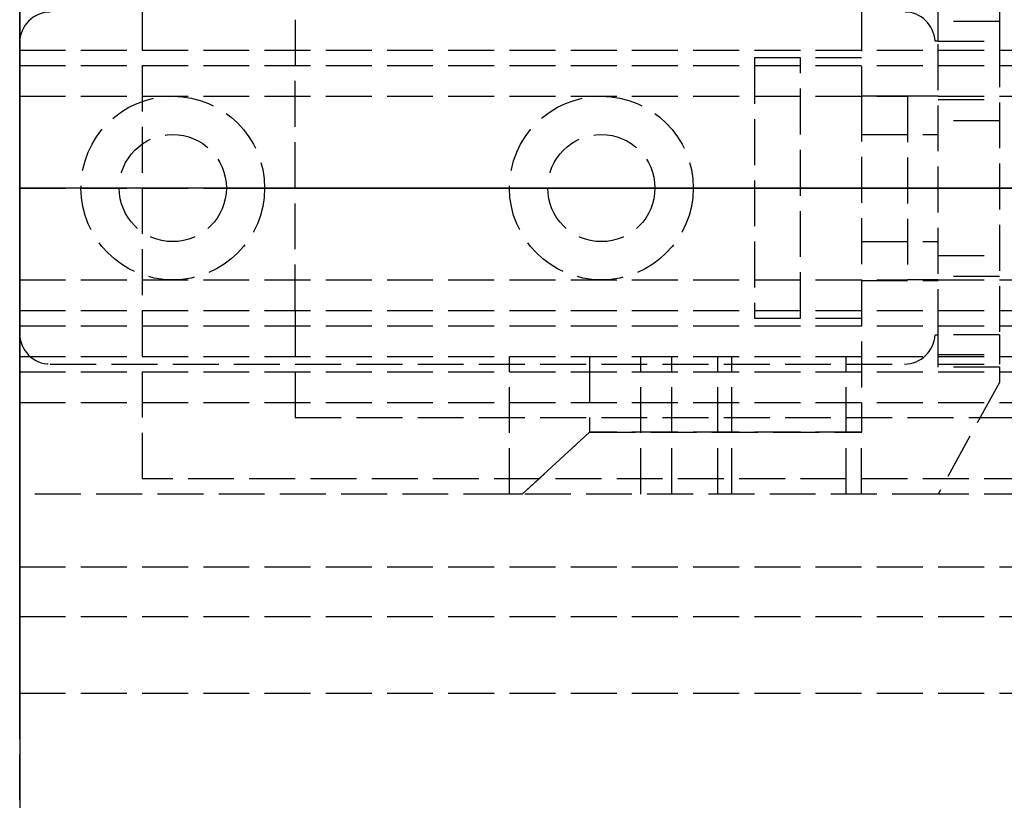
# Model space of a CAD drawing. Header units: millimetres. Extents: x 0 to 2050, y -94 to 94.
# Tile 2 of 11: x 0 to 32, y -20 to 5. Entities that reach past the tile are written whole.
import ezdxf

# ---------------------------------------------------------------- set-up
doc = ezdxf.new("R2010")
doc.units = ezdxf.units.MM
doc.header["$LTSCALE"] = 10
doc.linetypes.add('ALLCAD_Strich', pattern=[0.2, 0.15, -0.05])
for name, color, linetype in [('BESCH_KONT_sich_schn_ansi_2d', 40, 'Continuous'), ('BESCH_KONT_sich_schn_grun_2d', 10, 'Continuous'), ('BESCH_KONT_sich_schn_seit_2d', 160, 'Continuous')]:
    doc.layers.add(name, color=color, linetype=linetype)

msp = doc.modelspace()

# ---------------------------------------------------------------- linework, layer by layer
at = {"layer": 'BESCH_KONT_sich_schn_ansi_2d', "linetype": 'ALLCAD_Strich'}
for p, q in [((0, 0, 2368), (2050, 0, 2368)), ((2050, 0, 2418), (0, 0, 2418)), ((0, 0, 2418), (0, 0, 2368)), ((0, 0, 2335), (995, 0, 2335)), ((0, 0, 2335), (0, 0, 2368)), ((0, 0, 7), (995, 0, 7)), ((0, 0, 7), (0, 0, 2331)), ((995, 0, 2331), (0, 0, 2331)), ((4, 0, 2301), (0, 0, 2301)), ((0, 0, 2337), (2050, 0, 2337)), ((2050, 0, 2338.5), (0, 0, 2338.5)), ((0, 0, 2365.5), (2050, 0, 2365.5)), ((0, 0, 2339.5), (2050, 0, 2339.5)), ((0, 0, 2363.5), (2050, 0, 2363.5)), ((0, 0, 2363), (2050, 0, 2363)), ((105, 0, 2301), (0, 0, 2301)), ((0, 0, 22), (1055, 0, 22)), ((0.002, 0, 2363.503), (0.002, 0, 2363.505)), ((0.003, 0, 2363.508), (0.003, 0, 2363.508)), ((0.003, 0, 2363.507), (0.003, 0, 2363.507)), ((0.003, 0, 2363.502), (0.003, 0, 2363.502)), ((0.004, 0, 2363.505), (0.004, 0, 2363.503)), ((0.006, 0, 2363.503), (0.006, 0, 2363.505)), ((0.007, 0, 2363.506), (0.007, 0, 2363.505)), ((0.009, 0, 2363.503), (0.011, 0, 2363.503)), ((0.009, 0, 2363.505), (0.009, 0, 2363.505)), ((0.013, 0, 2363.508), (0.009, 0, 2363.508)), ((0.01, 0, 2363.506), (0.011, 0, 2363.506)), ((0.011, 0, 2363.504), (0.01, 0, 2363.504)), ((0.011, 0, 2363.503), (0.011, 0, 2363.5)), ((0.011, 0, 2363.5), (0.013, 0, 2363.5)), ((0.011, 0, 2363.506), (0.011, 0, 2363.504)), ((0.013, 0, 2363.5), (0.013, 0, 2363.508)), ((0.014, 0, 2363.505), (0.014, 0, 2363.503)), ((0.016, 0, 2363.503), (0.016, 0, 2363.505)), ((0.017, 0, 2363.508), (0.017, 0, 2363.508)), ((0.017, 0, 2363.507), (0.017, 0, 2363.507)), ((0.017, 0, 2363.502), (0.017, 0, 2363.502)), ((0.018, 0, 2363.505), (0.018, 0, 2363.503)), ((0.02, 0, 2363.503), (0.02, 0, 2363.505)), ((1, 0, 2363.5), (1, 0, 2365.5)), ((8, 0, 2361), (2, 0, 2361)), ((8, 0, 2360.5), (2, 0, 2360.5)), ((2, 0, 2360.5), (2, 0, 2361)), ((3.25, 0, 2362), (2, 0, 2361)), ((3.25, 0, 2365.5), (3.25, 0, 2363.5)), ((6.75, 0, 2362), (3.25, 0, 2362)), ((3.25, 0, 2362), (3.25, 0, 2365.5)), ((4.005, 0, 2301.007), (4, 0, 2301.007)), ((4, 0, 2301.009), (4.005, 0, 2301.009)), ((4, 0, 2301.001), (4.005, 0, 2301.001)), ((4, 0, 2301.007), (4.005, 0, 2301.007)), ((4, 0, 2301.006), (4.005, 0, 2301.006)), ((4, 0, 2301.004), (4.005, 0, 2301.004)), ((4, 0, 2301.005), (4.005, 0, 2301.005)), ((4, 0, 2301.006), (4.005, 0, 2301.006)), ((4, 0, 2301.006), (4.005, 0, 2301.006)), ((4, 0, 2331), (4, 0, 2301)), ((4, 0, 2301.008), (4.005, 0, 2301.008)), ((4, 0, 2301.003), (4.005, 0, 2301.003)), ((4, 0, 2301.001), (4.005, 0, 2301.001)), ((4, 0, 2301.004), (4.005, 0, 2301.004)), ((4, 0, 2301.006), (4.005, 0, 2301.006)), ((4, 0, 2301.009), (4.005, 0, 2301.009)), ((103, 0, 2330.5), (4, 0, 2330.5)), ((103, 0, 2307.5), (4, 0, 2307.5)), ((4.005, 0, 2301.009), (4.005, 0, 2301.006)), ((4.005, 0, 2301.004), (4.005, 0, 2301.006)), ((4.005, 0, 2301.004), (4.005, 0, 2301.001)), ((6.75, 0, 2365.5), (6.75, 0, 2363.5)), ((6.75, 0, 2362), (8, 0, 2361)), ((6.75, 0, 2362), (6.75, 0, 2365.5)), ((8, 0, 2360.5), (8, 0, 2361)), ((9, 0, 2328.5), (9, 0, 2330.5)), ((9, 0, 2328.5), (9, 0, 2312.5)), ((9, 0, 2328.5), (103, 0, 2328.5)), ((9, 0, 2312.5), (103, 0, 2312.5)), ((16, 0, 2356.024), (16, 0, 2354.556)), ((16.413, 0, 2356.4), (16, 0, 2356.024)), ((16, 0, 2349.576), (16.413, 0, 2349.2)), ((16, 0, 2351.044), (16, 0, 2349.576)), ((16, 0, 2354.556), (20.287, 0, 2353.587)), ((20.287, 0, 2352.013), (16, 0, 2351.044)), ((22, 0, 2361), (16, 0, 2361)), ((22, 0, 2360.5), (16, 0, 2360.5)), ((16, 0, 2360.5), (16, 0, 2361)), ((17.25, 0, 2362), (16, 0, 2361)), ((18.611, 0, 2358.4), (16.413, 0, 2356.4)), ((30, 0, 2356.4), (16.413, 0, 2356.4)), ((16.413, 0, 2349.2), (18.611, 0, 2347.2)), ((16.413, 0, 2349.2), (30, 0, 2349.2)), ((17.25, 0, 2365.5), (17.25, 0, 2363.5)), ((20.75, 0, 2362), (17.25, 0, 2362)), ((17.25, 0, 2362), (17.25, 0, 2365.5)), ((27.5, 0, 2358.4), (18.611, 0, 2358.4)), ((18.611, 0, 2347.2), (27.5, 0, 2347.2)), ((20.75, 0, 2365.5), (20.75, 0, 2363.5)), ((20.75, 0, 2362), (22, 0, 2361)), ((20.75, 0, 2362), (20.75, 0, 2365.5)), ((21.304, 0, 2353.717), (22.803, 0, 2354.489)), ((22.803, 0, 2351.111), (21.304, 0, 2351.883)), ((22, 0, 2360.5), (22, 0, 2361)), ((23.261, 0, 2354.6), (27, 0, 2354.6)), ((27, 0, 2351), (23.261, 0, 2351)), ((24, 0, 2356.4), (24, 0, 2349.2)), ((24, 0, 2349.2), (25.5, 0, 2349.2)), ((25.5, 0, 2355.1), (27.5, 0, 2355.1)), ((25.5, 0, 2349.2), (25.5, 0, 2355.1)), ((27.5, 0, 2363.3), (30, 0, 2363.3)), ((27.5, 0, 2363.3), (27.5, 0, 2358.4)), ((27.5, 0, 2358.4), (27.5, 0, 2354.1)), ((30, 0, 2342.3), (27.5, 0, 2342.3)), ((27.5, 0, 2347.2), (27.5, 0, 2342.3)), ((27.5, 0, 2351.5), (27.5, 0, 2347.2)), ((27.5, 0, 2354.1), (27.5, 0, 2351.5)), ((27.5, 0, 2348.05), (30, 0, 2348.05)), ((27.5, 0, 2344.55), (30, 0, 2344.55)), ((27.5, 0, 2361.05), (30, 0, 2361.05)), ((27.5, 0, 2357.55), (30, 0, 2357.55)), ((28.901, 0, 2365.5), (28.901, 0, 2363.5)), ((29, 0, 2349.5), (29, 0, 2346.5)), ((29, 0, 2346.5), (29, 0, 2343.5)), ((30, 0, 2343.5), (29, 0, 2343.5)), ((30, 0, 2349.5), (29, 0, 2349.5)), ((29, 0, 2362.5), (29, 0, 2359.5)), ((29, 0, 2359.5), (29, 0, 2356.5)), ((30, 0, 2356.5), (29, 0, 2356.5)), ((30, 0, 2362.5), (29, 0, 2362.5)), ((29.9, 0, 2363.5), (29.9, 0, 2365.5)), ((30, 0, 2363.498), (29.995, 0, 2363.498)), ((30, 0, 2363.5), (29.995, 0, 2363.5)), ((30, 0, 2363.498), (29.995, 0, 2363.498)), ((30, 0, 2363.497), (29.995, 0, 2363.497)), ((30, 0, 2363.495), (29.995, 0, 2363.495)), ((30, 0, 2363.492), (29.995, 0, 2363.492)), ((30, 0, 2363.496), (29.995, 0, 2363.496)), ((30, 0, 2363.497), (29.995, 0, 2363.497)), ((30, 0, 2363.497), (29.995, 0, 2363.497)), ((30, 0, 2363.498), (29.995, 0, 2363.498)), ((30, 0, 2363.493), (29.995, 0, 2363.493)), ((30, 0, 2363.495), (29.995, 0, 2363.495)), ((29.995, 0, 2363.495), (29.995, 0, 2363.492)), ((30, 0, 2363.492), (29.995, 0, 2363.492)), ((30, 0, 2363.497), (29.995, 0, 2363.497)), ((29.995, 0, 2363.495), (29.995, 0, 2363.497)), ((29.995, 0, 2363.5), (29.995, 0, 2363.497)), ((32, 0, 2360.006), (30, 0, 2356.4)), ((32, 0, 2360.5), (30, 0, 2360.5)), ((30, 0, 2360.5), (30, 0, 2361.537)), ((30, 0, 2345.1), (32, 0, 2345.1)), ((30, 0, 2360.5), (30, 0, 2356.4)), ((30, 0, 2349.2), (30, 0, 2345.1)), ((30, 0, 2342.3), (30, 0, 2345.1)), ((30, 0, 2356.4), (30, 0, 2349.2)), ((30, 0, 2349.2), (32, 0, 2345.594)), ((30, 0, 2342.1), (30, 0, 2342.3)), ((30, 0, 2363.5), (30, 0, 2361.537)), ((30, 0, 2344.804), (32, 0, 2344.804)), ((32, 0, 2342.376), (30, 0, 2342.376)), ((30, 0, 2342.1), (32, 0, 2342.1)), ((32, 0, 2345.529), (30, 0, 2345.529)), ((30, 0, 2359.501), (32, 0, 2359.501)), ((32, 0, 2360.5), (32, 0, 2360.006)), ((32, 0, 2345.594), (32, 0, 2360.006)), ((32, 0, 2345.594), (32, 0, 2345.1)), ((32, 0, 2344.804), (32, 0, 2342.376)), ((32, 0, 2342.376), (32, 0, 2342.1)), ((32, 0, 2345.1), (32, 0, 2344.804)), ((32, 0, 2363.5), (32, 0, 2360.5))]:
    msp.add_line(p, q, dxfattribs=at)
at = {"layer": 'BESCH_KONT_sich_schn_ansi_2d', "linetype": 'ALLCAD_Strich', "extrusion": (0, -1, 0)}
for centre, radius, start, end in [((0.003, 2363.505), 0.00271, 90, 180), ((0.003, 2363.503), 0.00271, 180, 270), ((0.003, 2363.503), 0.00271, 270, 360), ((0.003, 2363.505), 0.00271, 0, 90), ((0.009, 2363.506), 0.00217, 90, 180), ((0.009, 2363.505), 0.00217, 180, 270), ((0.017, 2363.505), 0.00271, 90, 180), ((0.017, 2363.503), 0.00271, 180, 270), ((0.017, 2363.503), 0.00271, 270, 360), ((0.017, 2363.505), 0.00271, 0, 90), ((20.617, 2355.05), 1.5, 257.2662, 297.2662), ((20.617, 2350.55), 1.5, 62.7338, 102.7338)]:
    msp.add_arc(centre, radius, start, end, dxfattribs=at)
at = {"layer": 'BESCH_KONT_sich_schn_ansi_2d', "linetype": 'ALLCAD_Strich', "extrusion": (0, 1, 0)}
for centre, radius, start, end in [((-0.003, 2363.505), 0.00116, 0, 90), ((-0.003, 2363.503), 0.00116, 270, 0), ((-0.003, 2363.505), 0.00116, 90, 180), ((-0.003, 2363.503), 0.00116, 180, 270), ((-0.01, 2363.505), 0.00093, 270, 0), ((-0.01, 2363.505), 0.00093, 0, 90), ((-0.017, 2363.505), 0.00116, 0, 90), ((-0.017, 2363.503), 0.00116, 270, 0), ((-0.017, 2363.505), 0.00116, 90, 180), ((-0.017, 2363.503), 0.00116, 180, 270), ((-23.261, 2353.6), 1, 62.7338, 90), ((-23.261, 2352), 1, 270, 297.2662), ((-27, 2354.1), 0.5, 90, 180), ((-27, 2351.5), 0.5, 180, 270), ((-30, 2363.5), 2, 90, 180)]:
    msp.add_arc(centre, radius, start, end, dxfattribs=at)
at = {"layer": 'BESCH_KONT_sich_schn_grun_2d', "linetype": 'ALLCAD_Strich'}
for p, q in [((0, 94), (0, -94)), ((4, 10), (4, -10)), ((27.5, 7.976), (27.5, 3.016)), ((9, 7.5), (9, 4)), ((30, 4.8), (30, 5.85)), ((32, 5.75), (32, 4.8)), ((32, 5.44), (30, 5.44)), ((30, 4.8), (29.9, 4.8)), ((30, 4.8), (32, 4.8)), ((30, -4.8), (30, 4.8)), ((32, 4.8), (32, -4.8)), ((0, 4.5), (2050, 4.5)), ((27.5, 4.25), (24, 4.25)), ((24, 4.25), (24, -4.25)), ((25.5, -4.25), (25.5, 4.25)), ((0, 4), (2050, 4)), ((9, -4), (9, 4)), ((0, 3), (29, 3)), ((27.5, 3.016), (30, 3.016)), ((27.5, 3.016), (27.5, -3.016)), ((29, 3), (29, -3)), ((30, 3), (29, 3)), ((30, 3), (1055, 3)), ((30, 2.89), (32, 2.89)), ((32, 2.2), (30, 2.2)), ((27.5, 1.75), (30, 1.75)), ((29.995, 0.002), (29.995, 0.005)), ((30, 0.005), (29.995, 0.005)), ((30, 0.003), (29.995, 0.003)), ((29.995, 0.002), (29.995, 0.001)), ((30, 0.002), (29.995, 0.002)), ((29.995, 0.002), (30, 0.002)), ((30, 0.001), (29.995, 0.001)), ((30, 0.001), (29.995, 0.001)), ((29.995, 0.001), (29.995, -0.001)), ((30, 0), (29.995, 0)), ((30, -0.001), (29.995, -0.001)), ((30, -0.002), (29.995, -0.002)), ((29.995, -0.006), (29.995, -0.002)), ((29.995, -0.004), (30, -0.004)), ((30, -0.004), (29.995, -0.004)), ((30, -0.006), (29.995, -0.006)), ((29.995, -0.006), (29.995, -0.008)), ((30, -0.006), (29.995, -0.006)), ((30, -0.007), (29.995, -0.007)), ((30, -0.008), (29.995, -0.008)), ((29.995, -0.012), (29.995, -0.009)), ((30, -0.009), (29.995, -0.009)), ((30, -0.011), (29.995, -0.011)), ((29.995, -0.012), (30, -0.012)), ((29.995, -0.012), (29.995, -0.012)), ((30, -0.012), (29.995, -0.012)), ((30, -0.012), (29.995, -0.012)), ((29.995, -0.012), (29.995, -0.015)), ((30, -0.012), (29.995, -0.012)), ((30, -0.013), (29.995, -0.013)), ((30, -0.015), (29.995, -0.015)), ((27.5, -1.75), (30, -1.75)), ((30, -2.2), (32, -2.2)), ((32, -2.89), (30, -2.89)), ((0, -3), (29, -3)), ((27.5, -3.016), (30, -3.016)), ((27.5, -3.016), (27.5, -7.976)), ((30, -3), (29, -3)), ((30, -3), (1055, -3)), ((0, -4), (2050, -4)), ((9, -4), (9, -7.5)), ((0, -4.5), (2050, -4.5)), ((24, -4.25), (27.5, -4.25)), ((29.9, -4.8), (30, -4.8)), ((30, -5.85), (30, -4.8)), ((32, -4.8), (30, -4.8)), ((32, -4.8), (32, -5.75)), ((30, -5.44), (32, -5.44)), ((0, -5.5), (2050, -5.5)), ((1, -5.75), (28.901, -5.75)), ((16, -10), (16, -5.5)), ((18.611, -5.5), (18.611, -7.976)), ((20.287, -10), (20.287, -5.5)), ((21.304, -10), (21.304, -5.5)), ((22.803, -10), (22.803, -5.5)), ((23.261, -10), (23.261, -5.5)), ((27, -10), (27, -5.5)), ((30, -5.75), (32, -5.75)), ((0, -6), (2050, -6)), ((32, -5.85), (30, -5.85)), ((32, -5.85), (32, -6.35)), ((32, -6.35), (30, -10)), ((0, -7), (2050, -7)), ((9, -7.5), (103, -7.5)), ((18.611, -7.976), (16.413, -10)), ((16.413, -10), (18.611, -7.976)), ((27.5, -7.976), (18.611, -7.976)), ((18.611, -7.976), (27.5, -7.976)), ((27.5, -10), (27.5, -7.976)), ((103, -9.5), (4, -9.5)), ((4, -10), (0, -10)), ((16, -10), (0, -10)), ((16.413, -10), (16, -10)), ((30, -10), (16.413, -10)), ((105, -10), (30, -10)), ((0, -12.375), (2050, -12.375)), ((0, -14), (2050, -14)), ((0, -16.5), (2050, -16.5))]:
    msp.add_line(p, q, dxfattribs=at)
for centre, radius in [((5, 0), 3), ((19, 0), 3), ((5, 0), 1.75), ((5, 0), 1.75), ((19, 0), 1.75), ((19, 0), 1.75)]:
    msp.add_circle(centre, radius, dxfattribs=at)
for centre, start, end in [((1, 4.75), 90, 180), ((28.901, 4.75), 2.866, 90), ((1, -4.75), 180, 270), ((28.901, -4.75), 270, 357.134)]:
    msp.add_arc(centre, 1, start, end, dxfattribs=at)
at = {"layer": 'BESCH_KONT_sich_schn_seit_2d', "linetype": 'ALLCAD_Strich'}
for p, q in [((0, -94, 2368), (0, 94, 2368)), ((0, 94, 2418), (0, -94, 2418)), ((0, 20, 7), (0, 3, 7)), ((0, -16.5, 2368), (0, 16.5, 2368)), ((0, 12, 2350.5), (0, -12, 2350.5)), ((0, 12, 2346.5), (0, -12, 2346.5)), ((0, -10.5, 2341.5), (0, 10.5, 2341.5)), ((0, 2.727, 2342.25), (0, 10.5, 2342.25)), ((0, -10.5, 2345.3), (0, 10.5, 2345.3)), ((0, -10.5, 2342.8), (0, 10.5, 2342.8)), ((0, 10, 2301), (0, -10, 2301)), ((0, -10, 2331), (0, 10, 2331)), ((0, -10, 2301), (0, 10, 2301)), ((0, 10, 3), (0, 1, 3)), ((0, -10), (0, 10)), ((0, -9.5, 2330.5), (0, 9.5, 2330.5)), ((0, 9.5, 2307.5), (0, -9.5, 2307.5)), ((0, 4.5, 2353.5), (0, 8, 2353.5)), ((0, 8, 2345.5), (0, 0, 2345.5)), ((0, 3.016, 2342.3), (0, 7.976, 2347.2)), ((0, 7.976, 2358.4), (0, 3.016, 2363.3)), ((0, 7.5, 2320.5), (0, -7.5, 2320.5)), ((0, -7.5, 2312.5), (0, 7.5, 2312.5)), ((0, 7.5, 2328.5), (0, 4, 2328.5)), ((0, -6.635, 2345.876), (0, 6.635, 2345.876)), ((0, 6.5, 2335.5), (0, 4.5, 2335.5)), ((0, 6, 2363), (0, 4, 2363)), ((0, 5.5, 2347.2), (0, 5.5, 2344.5)), ((0, 5.5, 2352.5), (0, 5.5, 2352.05)), ((0, 5.5, 2352.5), (0, 4.5, 2352.5)), ((0, 5.5, 2344.5), (0, 4.5, 2344.5)), ((0, 5.5, 2351), (0, 4.5, 2351)), ((0, 5.5, 2346), (0, 4.5, 2346)), ((0, 4.75, 2363.5), (0, 5.5, 2363.5)), ((0, 4.75, 2365.5), (0, 5.5, 2365.5)), ((0, 2.89, 2342.376), (0, 5.44, 2344.804)), ((0, 4.8, 2361.537), (0, 4.8, 2363)), ((0, 4.8, 2360.5), (0, 4.8, 2361.537)), ((0, 4.8, 2363), (0, 4.8, 2363.5)), ((0, 4.8, 2365.5), (0, 4.8, 2363.5)), ((0, 4.75, 2363.5), (0, -4.75, 2363.5)), ((0, 4.75, 2365.5), (0, 4.75, 2363.5)), ((0, 4.75, 2365.5), (0, -4.75, 2365.5)), ((0, 4.5, 2335.5), (0, 4.5, 2337.308)), ((0, 4.5, 2338.804), (0, 4.5, 2337.308)), ((0, 4.5, 2338.804), (0, 4.5, 2339.212)), ((0, 4.5, 2340.916), (0, 4.5, 2339.212)), ((0, 4.5, 2341.5), (0, 4.5, 2340.916)), ((0, -4.5, 2335.5), (0, 4.5, 2335.5)), ((0, -4.5, 2337.308), (0, 4.5, 2337.308)), ((0, -4.5, 2338.804), (0, 4.5, 2338.804)), ((0, -4.5, 2339.212), (0, 4.5, 2339.212)), ((0, -4.5, 2340.916), (0, 4.5, 2340.916)), ((0, 4, 2363.5), (0, 4.5, 2363.5)), ((0, 4.5, 2363.5), (0, 4.5, 2365.5)), ((0, -4.5, 2365.5), (0, 4.5, 2365.5)), ((0, 4.5, 2353.5), (0, -4.5, 2353.5)), ((0, 4.5, 2341.5), (0, 4.5, 2353.5)), ((0, -4.5, 2341.415), (0, 4.5, 2341.415)), ((0, 2, 2342.5), (0, 4.5, 2342.5)), ((0, 4.5, 2352), (0, 2, 2352)), ((0, 4.5, 2349), (0, 2, 2349)), ((0, 4.5, 2345), (0, 2, 2345)), ((0, -4.5, 2346), (0, 4.5, 2346)), ((0, -4.5, 2351), (0, 4.5, 2351)), ((0, 4.25, 2356.4), (0, 4.25, 2349.2)), ((0, 4.25, 2349.2), (0, -4.25, 2349.2)), ((0, 4.25, 2356.4), (0, -4.25, 2356.4)), ((0, -4.25, 2355.1), (0, 4.25, 2355.1)), ((0, 4, 2331), (0, 4, 2335.5)), ((0, 4, 2363), (0, 4, 2363.5)), ((0, -4, 2328.5), (0, 4, 2328.5)), ((0, -4, 2348.5), (0, 4, 2348.5)), ((0, 4, 2330.5), (0, 4, 2331)), ((0, 4, 2335.5), (0, 4, 2348.5)), ((0, 4, 2328.5), (0, 4, 2330.5)), ((0, 4, 2345.5), (0, 4, 2335.5)), ((0, 4, 2345.5), (0, 4, 2335.5)), ((0, 3.75, 2353.5), (0, 3.75, 2353.502)), ((0, -3.75, 2353.5), (0, 3.75, 2353.5)), ((0, -3.75, 2353.502), (0, 3.75, 2353.502)), ((0, 3.016, 2363.3), (0, 1.75, 2363.3)), ((0, -3.016, 2342.3), (0, 3.016, 2342.3)), ((0, 3, 7), (0, 3, 22)), ((0, 3, 22), (0, -3, 22)), ((0, 0, 2361), (0, 3, 2361)), ((0, 0, 2360.5), (0, 3, 2360.5)), ((0, 3, 2360.5), (0, 3, 2361)), ((0, 1.75, 2362), (0, 3, 2361)), ((0, -2.727, 2342.25), (0, 2.727, 2342.25)), ((0, 2.508, 3.005), (0, 2.505, 3.005)), ((0, 2.508, 3), (0, 2.508, 3.005)), ((0, 2.508, 3), (0, 2.508, 3.005)), ((0, 2.507, 3), (0, 2.507, 3.005)), ((0, 2.506, 3.005), (0, 2.506, 3)), ((0, 2.506, 3), (0, 2.506, 3.005)), ((0, 2.503, 3.005), (0, 2.505, 3.005)), ((0, 2.505, 3), (0, 2.505, 3.005)), ((0, 2.505, 3), (0, 2.505, 3.005)), ((0, 2.505, 3), (0, 2.505, 3.005)), ((0, 2.505, 3), (0, 2.505, 3.005)), ((0, 2.504, 3), (0, 2.504, 3.005)), ((0, 2.503, 3.005), (0, 2.5, 3.005)), ((0, 2.503, 3), (0, 2.503, 3.005)), ((0, 2.503, 3), (0, 2.503, 3.005)), ((0, 2.502, 3), (0, 2.502, 3.005)), ((0, 1, 15), (0, 2.5, 15)), ((0, 2.5, 15), (0, 2.5, 3)), ((0, 2.5, 3), (0, 2.5, 3.005)), ((0, 2.2, 2342.1), (0, -2.2, 2342.1)), ((0, 2, 2353.5), (0, 2, 2342.487)), ((0, 0, 2362), (0, 1.75, 2362)), ((0, 1.75, 2362), (0, 1.75, 2363.5)), ((0, 1.75, 2363.3), (0, -1.75, 2363.3)), ((0, 1.75, 2365.5), (0, 1.75, 2363.5)), ((0, 1.75, 2363.5), (0, 1.75, 2365.5)), ((0, 1, 15), (0, -1, 15)), ((0, 1, 3), (0, 1, 15)), ((0, 0.015, 2363.497), (0, 0.015, 2363.495)), ((0, 0.013, 2363.495), (0, 0.013, 2363.497)), ((0, 0.012, 2363.492), (0, 0.012, 2363.492)), ((0, 0.012, 2363.498), (0, 0.012, 2363.498)), ((0, 0.012, 2363.493), (0, 0.012, 2363.493)), ((0, 0.011, 2363.497), (0, 0.011, 2363.495)), ((0, 0.009, 2363.495), (0, 0.009, 2363.497)), ((0, 0.008, 2363.498), (0, 0.008, 2363.497)), ((0, 0.007, 2363.497), (0, 0.007, 2363.497)), ((0, 0.006, 2363.498), (0, 0.004, 2363.498)), ((0, 0.006, 2363.495), (0, 0.004, 2363.495)), ((0, 0.004, 2363.496), (0, 0.006, 2363.496)), ((0, 0.002, 2363.5), (0, 0.006, 2363.5)), ((0, 0.005, 2363.495), (0, 0.005, 2363.497)), ((0, 0.004, 2363.495), (0, 0.004, 2363.492)), ((0, 0.004, 2363.492), (0, 0.002, 2363.492)), ((0, 0.004, 2363.498), (0, 0.004, 2363.496)), ((0, 0.003, 2363.497), (0, 0.003, 2363.495)), ((0, 0.002, 2363.492), (0, 0.002, 2363.5)), ((0, 0.002, 2363.493), (0, 0.001, 2363.493)), ((0, 0.001, 2363.498), (0, 0.002, 2363.498)), ((0, 0.001, 2363.492), (0, 0.002, 2363.492)), ((0, 0.001, 2363.497), (0, 0.001, 2363.495)), ((0, -3, 2361), (0, 0, 2361)), ((0, -3, 2360.5), (0, 0, 2360.5)), ((0, -1.75, 2362), (0, 0, 2362)), ((0, 0, 2363.497), (0, 0, 2363.495)), ((0, 0, 2345.5), (0, -8, 2345.5)), ((0, 0, 2363.495), (0, 0, 2363.497)), ((0, -0.001, 2363.492), (0, -0.002, 2363.492)), ((0, -0.001, 2363.498), (0, -0.002, 2363.498)), ((0, -0.002, 2363.493), (0, -0.001, 2363.493)), ((0, -0.001, 2363.495), (0, -0.001, 2363.497)), ((0, -0.002, 2363.5), (0, -0.002, 2363.492)), ((0, -0.002, 2363.492), (0, -0.004, 2363.492)), ((0, -0.006, 2363.5), (0, -0.002, 2363.5)), ((0, -0.003, 2363.497), (0, -0.003, 2363.495)), ((0, -0.004, 2363.498), (0, -0.006, 2363.498)), ((0, -0.006, 2363.496), (0, -0.004, 2363.496)), ((0, -0.004, 2363.496), (0, -0.004, 2363.498)), ((0, -0.004, 2363.492), (0, -0.004, 2363.495)), ((0, -0.004, 2363.495), (0, -0.006, 2363.495)), ((0, -0.005, 2363.495), (0, -0.005, 2363.497)), ((0, -0.007, 2363.497), (0, -0.007, 2363.497)), ((0, -0.008, 2363.497), (0, -0.008, 2363.498)), ((0, -0.009, 2363.495), (0, -0.009, 2363.497)), ((0, -0.011, 2363.497), (0, -0.011, 2363.495)), ((0, -0.012, 2363.493), (0, -0.012, 2363.493)), ((0, -0.012, 2363.498), (0, -0.012, 2363.498)), ((0, -0.012, 2363.492), (0, -0.012, 2363.492)), ((0, -0.013, 2363.497), (0, -0.013, 2363.495)), ((0, -0.015, 2363.495), (0, -0.015, 2363.497)), ((0, -1, 3), (0, -10, 3)), ((0, -2.5, 15), (0, -1, 15)), ((0, -1, 15), (0, -1, 3)), ((0, -1.75, 2363.3), (0, -3.016, 2363.3)), ((0, -1.75, 2362), (0, -3, 2361)), ((0, -1.75, 2362), (0, -1.75, 2363.5)), ((0, -1.75, 2365.5), (0, -1.75, 2363.5)), ((0, -1.75, 2363.5), (0, -1.75, 2365.5)), ((0, -4.5, 2342.5), (0, -2, 2342.5)), ((0, -2, 2353.5), (0, -2, 2342.487)), ((0, -2, 2352), (0, -4.5, 2352)), ((0, -2, 2349), (0, -4.5, 2349)), ((0, -2, 2345), (0, -4.5, 2345)), ((0, -2.5, 3), (0, -2.5, 15)), ((0, -10.5, 2342.25), (0, -2.727, 2342.25)), ((0, -5.44, 2344.804), (0, -2.89, 2342.376)), ((0, -3, 22), (0, -3, 7)), ((0, -3, 7), (0, -20, 7)), ((0, -3, 2360.5), (0, -3, 2361)), ((0, -3.016, 2363.3), (0, -7.976, 2358.4)), ((0, -7.976, 2347.2), (0, -3.016, 2342.3)), ((0, -3.75, 2353.502), (0, -3.75, 2353.5)), ((0, -4, 2331), (0, -4, 2335.5)), ((0, -4.5, 2363.5), (0, -4, 2363.5)), ((0, -4, 2363.5), (0, -4, 2363)), ((0, -4, 2363), (0, -6, 2363)), ((0, -4, 2330.5), (0, -4, 2331)), ((0, -4, 2335.5), (0, -4, 2348.5)), ((0, -4, 2328.5), (0, -4, 2330.5)), ((0, -4, 2328.5), (0, -7.5, 2328.5)), ((0, -4, 2345.5), (0, -4, 2335.5)), ((0, -4, 2345.5), (0, -4, 2335.5)), ((0, -4.25, 2356.4), (0, -4.25, 2349.2)), ((0, -4.5, 2340.916), (0, -4.5, 2341.5)), ((0, -4.5, 2339.212), (0, -4.5, 2340.916)), ((0, -4.5, 2339.212), (0, -4.5, 2338.804)), ((0, -4.5, 2337.308), (0, -4.5, 2338.804)), ((0, -4.5, 2337.308), (0, -4.5, 2335.5)), ((0, -4.5, 2365.5), (0, -4.5, 2363.5)), ((0, -4.5, 2335.5), (0, -6.5, 2335.5)), ((0, -4.5, 2352.5), (0, -5.5, 2352.5)), ((0, -4.5, 2344.5), (0, -5.5, 2344.5)), ((0, -4.5, 2351), (0, -5.5, 2351)), ((0, -4.5, 2346), (0, -5.5, 2346)), ((0, -4.5, 2353.5), (0, -4.5, 2341.5)), ((0, -8, 2353.5), (0, -4.5, 2353.5)), ((0, -4.75, 2363.5), (0, -4.75, 2365.5)), ((0, -5.5, 2363.5), (0, -4.75, 2363.5)), ((0, -5.5, 2365.5), (0, -4.75, 2365.5)), ((0, -4.8, 2363), (0, -4.8, 2361.537)), ((0, -4.8, 2363.5), (0, -4.8, 2363)), ((0, -4.8, 2361.537), (0, -4.8, 2360.5)), ((0, -4.8, 2363.5), (0, -4.8, 2365.5)), ((0, -6, 2363.5), (0, -5.5, 2363.5)), ((0, -5.5, 2363.5), (0, -5.5, 2365.5)), ((0, -14, 2365.5), (0, -5.5, 2365.5)), ((0, -5.5, 2358.4), (0, -7.976, 2358.4)), ((0, -5.5, 2354.556), (0, -10, 2354.556)), ((0, -10, 2356.024), (0, -5.5, 2356.024)), ((0, -5.5, 2356.024), (0, -5.5, 2354.556)), ((0, -5.5, 2356.024), (0, -5.5, 2358.4)), ((0, -5.5, 2353.587), (0, -5.5, 2354.556)), ((0, -5.5, 2353.587), (0, -5.5, 2353.55)), ((0, -7.976, 2347.2), (0, -5.5, 2347.2)), ((0, -5.5, 2349.576), (0, -10, 2349.576)), ((0, -5.5, 2347.2), (0, -5.5, 2349.576)), ((0, -5.5, 2351.044), (0, -5.5, 2352.013)), ((0, -5.5, 2352.05), (0, -5.5, 2352.013)), ((0, -5.5, 2351.044), (0, -5.5, 2349.576)), ((0, -10, 2351.044), (0, -5.5, 2351.044)), ((0, -10, 2353.587), (0, -5.5, 2353.587)), ((0, -10, 2352.013), (0, -5.5, 2352.013)), ((0, -10, 2353.55), (0, -5.5, 2353.55)), ((0, -10, 2352.05), (0, -5.5, 2352.05)), ((0, -5.5, 2347.2), (0, -5.5, 2344.5)), ((0, -5.5, 2352.5), (0, -5.5, 2352.05)), ((0, -10, 2351.5), (0, -5.5, 2351.5)), ((0, -10, 2354.1), (0, -5.5, 2354.1)), ((0, -10, 2353.717), (0, -5.5, 2353.717)), ((0, -10, 2354.489), (0, -5.5, 2354.489)), ((0, -10, 2354.6), (0, -5.5, 2354.6)), ((0, -10, 2351.883), (0, -5.5, 2351.883)), ((0, -10, 2351.111), (0, -5.5, 2351.111)), ((0, -10, 2351), (0, -5.5, 2351)), ((0, -5.75, 2341.5), (0, -5.75, 2337.253)), ((0, -11.75, 2338.861), (0, -5.75, 2337.253)), ((0, -5.75, 2363.5), (0, -5.75, 2365.5)), ((0, -5.75, 2345.529), (0, -5.75, 2341.5)), ((0, -5.75, 2359.747), (0, -5.75, 2359.501)), ((0, -6.933, 2359.43), (0, -5.75, 2359.747)), ((0, -11.75, 2346), (0, -5.75, 2346)), ((0, -5.75, 2345.529), (0, -5.75, 2359.501)), ((0, -5.85, 2360.5), (0, -5.85, 2345.1)), ((0, -6, 2363), (0, -6, 2363.5)), ((0, -6.35, 2345.594), (0, -6.35, 2360.006)), ((0, -6.5, 2337.454), (0, -6.5, 2335.5)), ((0, -6.5, 2345.5), (0, -6.5, 2337.454)), ((0, -6.5, 2353.5), (0, -6.5, 2345.5)), ((0, -10.5, 2345.876), (0, -6.635, 2345.876)), ((0, -11.75, 2358.139), (0, -6.933, 2359.43)), ((0, -12.375, 2338.5), (0, -7, 2337)), ((0, -7, 2335), (0, -7, 2337)), ((0, -16.5, 2335), (0, -7, 2335)), ((0, -7.5, 2328.5), (0, -7.5, 2312.5)), ((0, -7.976, 2358.4), (0, -10, 2356.4)), ((0, -10, 2349.2), (0, -7.976, 2347.2)), ((0, -8, 2353.5), (0, -11.5, 2353.5)), ((0, -8, 2353.5), (0, -8, 2345.5)), ((0, -9.5, 2307.5), (0, -9.5, 2330.5)), ((0, -9.98, 2301.004), (0, -9.98, 2301.006)), ((0, -9.982, 2301.006), (0, -9.982, 2301.004)), ((0, -9.983, 2301.003), (0, -9.983, 2301.003)), ((0, -9.983, 2301.008), (0, -9.983, 2301.008)), ((0, -9.983, 2301.001), (0, -9.983, 2301.001)), ((0, -9.983, 2301.009), (0, -9.983, 2301.009)), ((0, -9.984, 2301.006), (0, -9.984, 2301.004)), ((0, -9.986, 2301.004), (0, -9.986, 2301.006)), ((0, -9.987, 2301.009), (0, -9.987, 2301.001)), ((0, -9.987, 2301.001), (0, -9.989, 2301.001)), ((0, -9.991, 2301.009), (0, -9.987, 2301.009)), ((0, -9.989, 2301.007), (0, -9.99, 2301.007)), ((0, -9.99, 2301.005), (0, -9.989, 2301.005)), ((0, -9.989, 2301.005), (0, -9.989, 2301.007)), ((0, -9.989, 2301.001), (0, -9.989, 2301.004)), ((0, -9.989, 2301.004), (0, -9.991, 2301.004)), ((0, -9.991, 2301.006), (0, -9.991, 2301.006)), ((0, -9.993, 2301.006), (0, -9.993, 2301.007)), ((0, -9.994, 2301.004), (0, -9.994, 2301.006)), ((0, -9.995, 2301.006), (0, -9.995, 2301.004)), ((0, -9.997, 2301.001), (0, -9.996, 2301.001)), ((0, -9.996, 2301.009), (0, -9.997, 2301.009)), ((0, -9.997, 2301.003), (0, -9.997, 2301.003)), ((0, -9.997, 2301.008), (0, -9.997, 2301.008)), ((0, -9.998, 2301.006), (0, -9.998, 2301.004)), ((0, -10, 2301), (0, -10, 2331)), ((0, -10, 2331), (0, -10, 2301)), ((0, -20, 2331), (0, -10, 2331)), ((0, -10), (0, -10, 3)), ((0, -10, 2356.024), (0, -10, 2354.556)), ((0, -10, 2356.4), (0, -10, 2356.024)), ((0, -10, 2349.576), (0, -10, 2349.2)), ((0, -10, 2353.55), (0, -10, 2352.05)), ((0, -10, 2351.044), (0, -10, 2349.576)), ((0, -10, 2354.556), (0, -10, 2353.587)), ((0, -10, 2353.55), (0, -10, 2353.587)), ((0, -10, 2352.013), (0, -10, 2352.05)), ((0, -10, 2352.013), (0, -10, 2351.044)), ((0, -10, 2301.004), (0, -10, 2301.006)), ((0, -11.75, 2351), (0, -10, 2351)), ((0, -10.5, 2342.807), (0, -10.495, 2342.807)), ((0, -10.5, 2342.802), (0, -10.495, 2342.802)), ((0, -10.5, 2342.803), (0, -10.495, 2342.803)), ((0, -10.495, 2342.803), (0, -10.495, 2342.8)), ((0, -10.5, 2342.805), (0, -10.495, 2342.805)), ((0, -10.495, 2342.803), (0, -10.495, 2342.805)), ((0, -10.5, 2342.808), (0, -10.495, 2342.808)), ((0, -10.495, 2342.808), (0, -10.495, 2342.805)), ((0, -10.5, 2342.806), (0, -10.495, 2342.806)), ((0, -10.5, 2342.808), (0, -10.495, 2342.808)), ((0, -10.5, 2342.806), (0, -10.495, 2342.806)), ((0, -10.5, 2342.805), (0, -10.495, 2342.805)), ((0, -10.5, 2342.803), (0, -10.495, 2342.803)), ((0, -10.5, 2342.8), (0, -10.495, 2342.8)), ((0, -10.5, 2342.804), (0, -10.495, 2342.804)), ((0, -10.5, 2342.805), (0, -10.495, 2342.805)), ((0, -10.5, 2342.805), (0, -10.495, 2342.805)), ((0, -10.5, 2346.602), (0, -10.5, 2345.876)), ((0, -10.5, 2342.25), (0, -10.5, 2345.876)), ((0, -10.5, 2342.25), (0, -10.5, 2341.5)), ((0, -11.5, 2350.5), (0, -11.5, 2352)), ((0, -11.5, 2352), (0, -11.5, 2353.5)), ((0, -11.75, 2353.5), (0, -12, 2353.5)), ((0, -11.75, 2343.5), (0, -12, 2343.5)), ((0, -11.75, 2338.861), (0, -11.75, 2358.139)), ((0, -12, 2343.5), (0, -12, 2353.5)), ((0, -12.375, 2339.5), (0, -14, 2339.5)), ((0, -12.375, 2339.5), (0, -12.375, 2338.5)), ((0, -14, 2339.5), (0, -14, 2365.5)), ((0, -16.5, 2368), (0, -16.5, 2335)), ((0, -20, 7), (0, -20, 2331))]:
    msp.add_line(p, q, dxfattribs=at)
at = {"layer": 'BESCH_KONT_sich_schn_seit_2d', "linetype": 'ALLCAD_Strich', "extrusion": (-1, 0, 0)}
for centre in [(0, 2346.5), (0, 2359.5)]:
    msp.add_circle(centre, 3, dxfattribs=at)
at = {"layer": 'BESCH_KONT_sich_schn_seit_2d', "linetype": 'ALLCAD_Strich', "extrusion": (1, 0, 0)}
msp.add_circle((0, 2346.3), 1.75, dxfattribs=at)
for centre, radius, start, end in [((4.75, 2359.501), 1, 0, 87.134), ((4.75, 2345.529), 1, 313.6028, 0), ((2.2, 2343.1), 1, 306.8699, 313.6028), ((2.2, 2343.1), 1, 270, 306.8699), ((0, 2359.3), 1.75, 136.7082, 43.2918), ((0, 2359.3), 1.75, 43.2918, 62.0436), ((0, 2359.3), 1.75, 62.0436, 136.7082), ((0.012, 2363.497), 0.00116, 0, 90), ((0.012, 2363.495), 0.00116, 270, 360), ((0.012, 2363.497), 0.00116, 90, 180), ((0.012, 2363.495), 0.00116, 180, 270), ((0.006, 2363.497), 0.00093, 270, 0), ((0.006, 2363.497), 0.00093, 0, 90), ((0.002, 2363.497), 0.00271, 0, 90), ((0.002, 2363.495), 0.00271, 270, 360), ((0.001, 2363.497), 0.00116, 90, 180), ((0.001, 2363.495), 0.00116, 180, 270), ((-0.001, 2363.497), 0.00116, 0, 90), ((-0.001, 2363.495), 0.00116, 270, 360), ((-0.002, 2363.497), 0.00116, 90, 180), ((-0.002, 2363.495), 0.00116, 180, 270), ((-0.006, 2363.497), 0.00093, 90, 180), ((-0.006, 2363.497), 0.00093, 180, 270), ((-0.012, 2363.497), 0.00271, 0, 90), ((-0.012, 2363.495), 0.00271, 270, 360), ((-0.012, 2363.497), 0.00116, 90, 180), ((-0.012, 2363.495), 0.00116, 180, 270), ((-2.2, 2343.1), 1, 233.1301, 270), ((-2.2, 2343.1), 1, 226.3972, 233.1301), ((-4.75, 2359.501), 1, 92.866, 180), ((-4.75, 2345.529), 1, 180, 226.3972), ((-9.983, 2301.006), 0.00271, 0, 90), ((-9.983, 2301.004), 0.00271, 270, 0), ((-9.983, 2301.006), 0.00116, 90, 180), ((-9.983, 2301.004), 0.00116, 180, 270), ((-9.99, 2301.006), 0.00093, 90, 180), ((-9.99, 2301.006), 0.00093, 180, 270), ((-9.996, 2301.006), 0.00271, 0, 90), ((-9.996, 2301.004), 0.00271, 270, 0), ((-9.997, 2301.006), 0.00116, 90, 180), ((-9.997, 2301.004), 0.00116, 180, 270)]:
    msp.add_arc(centre, radius, start, end, dxfattribs=at)
at = {"layer": 'BESCH_KONT_sich_schn_seit_2d', "linetype": 'ALLCAD_Strich', "extrusion": (-1, 0, 0)}
for centre, radius, start, end in [((-0.012, 2363.497), 0.00271, 90, 180), ((-0.012, 2363.495), 0.00271, 180, 270), ((-0.012, 2363.495), 0.00271, 270, 360), ((-0.012, 2363.497), 0.00271, 0, 90), ((-0.006, 2363.498), 0.00217, 90, 180), ((-0.006, 2363.497), 0.00217, 180, 270), ((-0.002, 2363.495), 0.00116, 180, 270), ((-0.002, 2363.497), 0.00116, 90, 180), ((0.001, 2363.497), 0.00271, 90, 180), ((0.001, 2363.495), 0.00271, 180, 270), ((-0.001, 2363.495), 0.00271, 270, 360), ((-0.001, 2363.497), 0.00271, 0, 90), ((0.002, 2363.497), 0.00271, 0, 90), ((0.002, 2363.495), 0.00271, 270, 360), ((0.006, 2363.497), 0.00217, 270, 0), ((0.006, 2363.498), 0.00217, 360, 90), ((0.012, 2363.495), 0.00116, 180, 270), ((0.012, 2363.497), 0.00116, 90, 180), ((0.012, 2363.495), 0.00271, 270, 360), ((0.012, 2363.497), 0.00271, 0, 90), ((9.983, 2301.004), 0.00116, 180, 270), ((9.983, 2301.006), 0.00116, 90, 180), ((9.983, 2301.004), 0.00271, 270, 0), ((9.983, 2301.006), 0.00271, 0, 90), ((9.991, 2301.006), 0.00217, 270, 360), ((9.991, 2301.007), 0.00217, 0, 90), ((9.997, 2301.004), 0.00116, 180, 270), ((9.997, 2301.006), 0.00116, 90, 180), ((9.997, 2301.004), 0.00271, 270, 0), ((9.997, 2301.006), 0.00271, 0, 90)]:
    msp.add_arc(centre, radius, start, end, dxfattribs=at)
at = {"layer": 'BESCH_KONT_sich_schn_seit_2d', "linetype": 'ALLCAD_Strich'}
for points, knots in [([(0, 4.5, 2352.75), (0, 4.5, 2352.522), (0, 4.513, 2352.244), (0, 4.6, 2351.594), (0, 4.679, 2351.218), (0, 4.864, 2350.658), (0, 4.93, 2350.482), (0, 5.088, 2350.118), (0, 5.181, 2349.93), (0, 5.391, 2349.555), (0, 5.508, 2349.368), (0, 5.764, 2349.009), (0, 5.901, 2348.836), (0, 6.312, 2348.372), (0, 6.624, 2348.081), (0, 7.283, 2347.589), (0, 7.624, 2347.381), (0, 7.984, 2347.208)], [4.406817, 4.406817, 4.406817, 4.406817, 5.92382, 5.92382, 7.531675, 7.531675, 8.200931, 8.200931, 8.870186, 8.870186, 9.539442, 9.539442, 10.208698, 10.208698, 11.477945, 11.477945, 12.622362, 12.622362, 12.622362, 12.622362]), ([(0, 3.75, 2353.5), (0, 3.753, 2353.5), (0, 3.755, 2353.5), (0, 3.76, 2353.5), (0, 3.762, 2353.5), (0, 3.773, 2353.5), (0, 3.781, 2353.499), (0, 3.803, 2353.498), (0, 3.817, 2353.497), (0, 3.844, 2353.494), (0, 3.856, 2353.493), (0, 3.916, 2353.483), (0, 3.964, 2353.471), (0, 4.059, 2353.435), (0, 4.105, 2353.412), (0, 4.235, 2353.332), (0, 4.324, 2353.249), (0, 4.457, 2353.031), (0, 4.5, 2352.895), (0, 4.5, 2352.75)], [4.885389, 4.885389, 4.885389, 4.885389, 4.892981, 4.892981, 4.900573, 4.900573, 4.936292, 4.936292, 5.041229, 5.041229, 5.146165, 5.146165, 5.592598, 5.592598, 6.03903, 6.03903, 7.043549, 7.043549, 8.048067, 8.048067, 8.048067, 8.048067]), ([(0, 2, 2342.487), (0, 2, 2342.479), (0, 1.988, 2342.466), (0, 1.936, 2342.432), (0, 1.897, 2342.41), (0, 1.793, 2342.362), (0, 1.73, 2342.334), (0, 1.582, 2342.278), (0, 1.499, 2342.248), (0, 1.323, 2342.193), (0, 1.224, 2342.165), (0, 1.007, 2342.112), (0, 0.89, 2342.087), (0, 0.645, 2342.046), (0, 0.516, 2342.03), (0, 0.257, 2342.008), (0, 0.127, 2342.003), (0, 0, 2342.003), (0, -0.127, 2342.003), (0, -0.257, 2342.008), (0, -0.516, 2342.03), (0, -0.645, 2342.046), (0, -0.89, 2342.087), (0, -1.007, 2342.112), (0, -1.224, 2342.165), (0, -1.323, 2342.193), (0, -1.499, 2342.248), (0, -1.582, 2342.278), (0, -1.73, 2342.334), (0, -1.793, 2342.362), (0, -1.897, 2342.41), (0, -1.936, 2342.432), (0, -1.988, 2342.466), (0, -2, 2342.479), (0, -2, 2342.487)], [-3.058152, -3.058152, -3.058152, -3.058152, -2.674094, -2.674094, -2.290036, -2.290036, -1.905979, -1.905979, -1.521921, -1.521921, -1.141441, -1.141441, -0.760961, -0.760961, -0.38048, -0.38048, 0, 0, 0, 0.38048, 0.38048, 0.760961, 0.760961, 1.141441, 1.141441, 1.521921, 1.521921, 1.905979, 1.905979, 2.290036, 2.290036, 2.674094, 2.674094, 3.058152, 3.058152, 3.058152, 3.058152]), ([(0, -4.5, 2352.75), (0, -4.5, 2352.895), (0, -4.457, 2353.031), (0, -4.324, 2353.249), (0, -4.235, 2353.332), (0, -4.105, 2353.412), (0, -4.059, 2353.435), (0, -3.964, 2353.471), (0, -3.916, 2353.483), (0, -3.856, 2353.493), (0, -3.844, 2353.494), (0, -3.817, 2353.497), (0, -3.803, 2353.498), (0, -3.781, 2353.499), (0, -3.773, 2353.5), (0, -3.762, 2353.5), (0, -3.76, 2353.5), (0, -3.755, 2353.5), (0, -3.753, 2353.5), (0, -3.75, 2353.5)], [1.722708, 1.722708, 1.722708, 1.722708, 2.727227, 2.727227, 3.731745, 3.731745, 4.178178, 4.178178, 4.62461, 4.62461, 4.729547, 4.729547, 4.834483, 4.834483, 4.870202, 4.870202, 4.877795, 4.877795, 4.885387, 4.885387, 4.885387, 4.885387]), ([(0, -7.984, 2347.208), (0, -7.624, 2347.381), (0, -7.283, 2347.589), (0, -6.624, 2348.081), (0, -6.312, 2348.372), (0, -5.901, 2348.836), (0, -5.764, 2349.009), (0, -5.508, 2349.368), (0, -5.391, 2349.555), (0, -5.181, 2349.93), (0, -5.088, 2350.118), (0, -4.93, 2350.482), (0, -4.864, 2350.658), (0, -4.679, 2351.218), (0, -4.6, 2351.594), (0, -4.513, 2352.244), (0, -4.5, 2352.522), (0, -4.5, 2352.75)], [17.94901, 17.94901, 17.94901, 17.94901, 19.093427, 19.093427, 20.362674, 20.362674, 21.03193, 21.03193, 21.701186, 21.701186, 22.370442, 22.370442, 23.039698, 23.039698, 24.647552, 24.647552, 26.164556, 26.164556, 26.164556, 26.164556]), ([(0, -10.5, 2346.602), (0, -10.124, 2346.611), (0, -9.74, 2346.655), (0, -8.93, 2346.829), (0, -8.505, 2346.969), (0, -8.062, 2347.171), (0, -8.023, 2347.189), (0, -7.984, 2347.208)], [15.435182, 15.435182, 15.435182, 15.435182, 16.554933, 16.554933, 17.82418, 17.82418, 17.94901, 17.94901, 17.94901, 17.94901])]:
    msp.add_open_spline(points, degree=3, knots=knots, dxfattribs=at)

doc.saveas('drawing.dxf')
